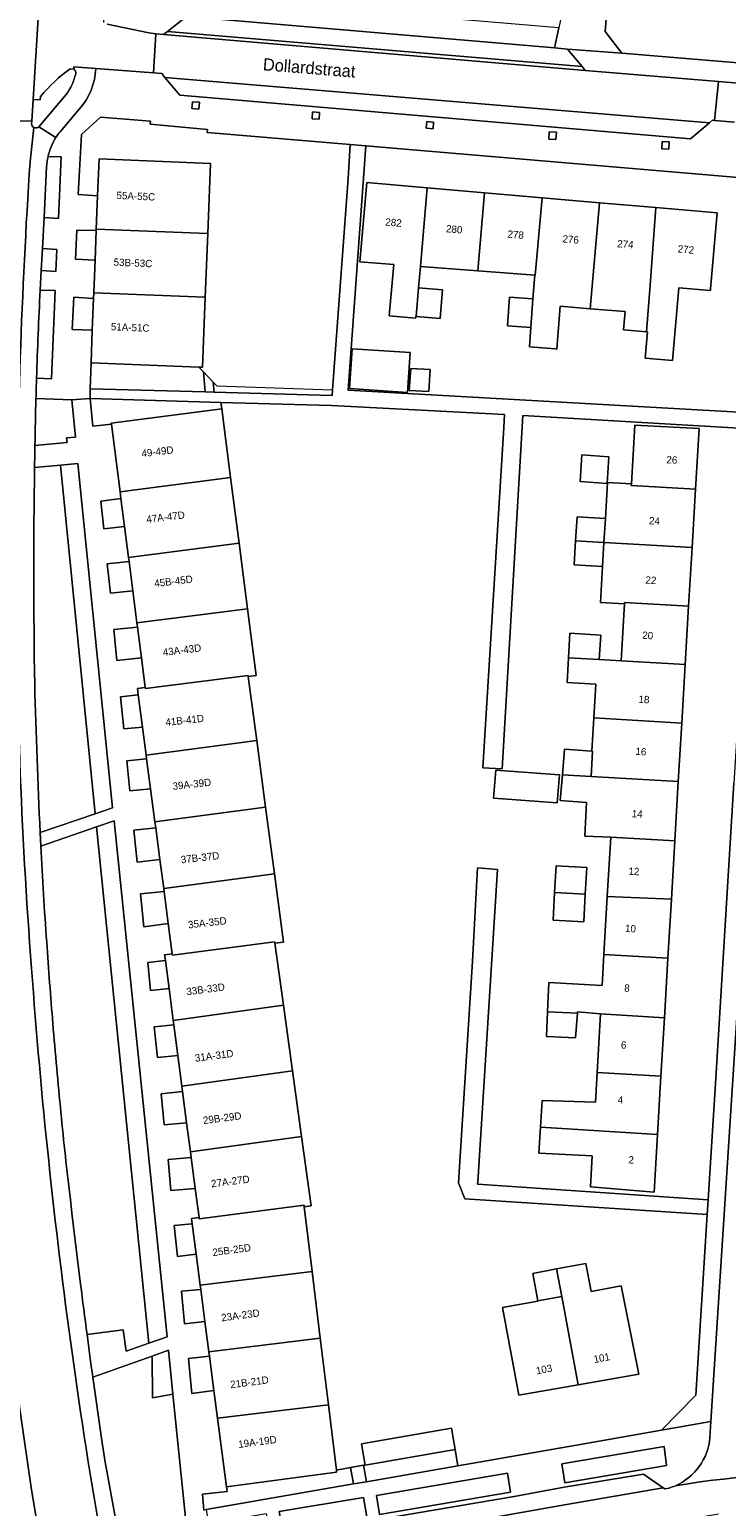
# Model space of a CAD drawing. Header units: metres. Extents: x 151448 to 154749, y 463108 to 465296.
# Tile 227 of 256: x 152975 to 153046, y 463759 to 463910. Entities that reach past the tile are written whole.
import ezdxf
from ezdxf.enums import TextEntityAlignment as Align

# ---------------------------------------------------------------- set-up
doc = ezdxf.new("R2010")
doc.units = ezdxf.units.M
for name, color, linetype, lineweight in [('B-PV-GR-BEPLANTING_CULTUUR_BODEMBEDEKKER-GV', 253, 'Continuous', 9), ('B-PV-GR-BEPLANTING_CULTUUR_HEESTERS-GV', 253, 'Continuous', 9), ('B-PV-GR-GROENVOORZIENING-GV', 253, 'Continuous', 9), ('B-PV-IE-TERREINAFSCHEIDING_KUNSTMATIG_HEKWERK-G', 253, 'Continuous', 9), ('B-PV-OG-BEBOUWING-GV', 1, 'Continuous', 9), ('B-PV-OG-BEBOUWING-T18', 2, 'Continuous', 9), ('B-PV-OG-TERREIN_BEGROEID-GV', 253, 'Continuous', 9), ('B-PV-OG-TERREIN_ERF-GV', 253, 'Continuous', 9), ('B-PV-OG-TOPOGRAFIE-T18', 2, 'Continuous', 9), ('B-PV-VH-GESLOTENVERHARDING_ASFALT-GV', 253, 'Continuous', 9), ('B-PV-VH-OPENVERHARDING_BETONSTRAATSTEEN-GV', 253, 'Continuous', 9), ('B-PV-VH-OPENVERHARDING_STRAATBAKSTEEN-GV', 253, 'Continuous', 9), ('B-PV-VH-OPENVERHARDING_TEGEL-GV', 253, 'Continuous', 9)]:
    doc.layers.add(name, color=color, linetype=linetype, lineweight=lineweight)
doc.styles.add('Drong', font='txt', dxfattribs={"height": 1.8})

msp = doc.modelspace()

# ---------------------------------------------------------------- linework, layer by layer
at = {"layer": 'B-PV-GR-BEPLANTING_CULTUUR_BODEMBEDEKKER-GV', "flags": 128}
for points in [[(152976.276, 463896.222), (152976.036, 463891.018), (152977.476, 463890.924), (152977.756, 463897.229), (152976.419, 463897.276)], [(152975.078, 463867.672), (152978.364, 463868.005), (152978.307, 463868.454), (152979.228, 463868.529), (152978.842, 463872.358), (152975.184, 463872.498)]]:
    msp.add_lwpolyline(points, dxfattribs=at)
at = {"layer": 'B-PV-GR-BEPLANTING_CULTUUR_BODEMBEDEKKER-GV'}
for points in [[(152976.419, 463897.276, 0.0429341), (152976.276, 463896.222)], [(152975.184, 463872.498, 0.0016569), (152975.078, 463867.672)]]:
    msp.add_lwpolyline(points, format="xyb", dxfattribs=at)
at = {"layer": 'B-PV-GR-BEPLANTING_CULTUUR_BODEMBEDEKKER-GV', "flags": 128}
for points in [[(152975.862, 463887.84), (152975.734, 463885.61), (152977.215, 463885.509), (152977.323, 463887.769)], [(152982.899, 463869.861), (152982.884, 463869.971), (152994.198, 463871.441), (152994.112, 463872.101), (152980.722, 463872.482), (152981.009, 463869.654)], [(153029.322, 463761.465), (153039.725, 463763.233), (153039.47, 463765.175), (153028.992, 463763.405)], [(153023.431, 463762.465), (153010.032, 463760.161), (153010.326, 463758.234), (153023.755, 463760.519)], [(153008.715, 463759.957), (153000.067, 463758.522), (153000.422, 463756.533), (153009.036, 463757.986)]]:
    msp.add_lwpolyline(points, close=True, dxfattribs=at)
at = {"layer": 'B-PV-GR-BEPLANTING_CULTUUR_HEESTERS-GV'}
msp.add_lwpolyline([(152975.621, 463883.604, 0.0052078), (152975.24, 463874.587)], format="xyb", dxfattribs=at)
at = {"layer": 'B-PV-GR-BEPLANTING_CULTUUR_HEESTERS-GV', "flags": 128}
msp.add_lwpolyline([(152975.24, 463874.587), (152976.782, 463874.499), (152977.138, 463883.553), (152975.621, 463883.604)], dxfattribs=at)
for points in [[(152981.234, 463829.972), (152983.033, 463830.583), (152979.485, 463865.845), (152977.692, 463865.68)], [(152981.386, 463828.627), (152986.753, 463775.769), (152988.6, 463776.42), (152983.183, 463829.245)], [(152987.073, 463774.448), (152987.118, 463770.168), (152989.207, 463770.533), (152988.748, 463775.042)]]:
    msp.add_lwpolyline(points, close=True, dxfattribs=at)
at = {"layer": 'B-PV-GR-GROENVOORZIENING-GV', "flags": 128}
for points in [[(152991.19, 463902.891), (152991.13, 463902.184), (152991.856, 463902.123), (152991.915, 463902.83)], [(153003.476, 463901.835), (153003.436, 463901.133), (153004.155, 463901.093), (153004.194, 463901.794)], [(153015.172, 463900.857), (153015.118, 463900.161), (153015.826, 463900.107), (153015.879, 463900.802)], [(153027.717, 463899.809), (153027.666, 463899.066), (153028.4, 463899.016), (153028.45, 463899.758)], [(153039.273, 463898.817), (153039.229, 463898.074), (153039.948, 463898.031), (153039.992, 463898.774)]]:
    msp.add_lwpolyline(points, close=True, dxfattribs=at)
at = {"layer": 'B-PV-IE-TERREINAFSCHEIDING_KUNSTMATIG_HEKWERK-G', "flags": 128}
for points in [[(152991.86, 463875.704), (152992.317, 463875.234)], [(152992.317, 463875.234), (152993.336, 463874.186)], [(152993.336, 463874.186), (152993.707, 463873.805), (153005.524, 463873.373)], [(153007.373, 463763.024), (153005.932, 463762.772)], [(153008.708, 463763.257), (153007.373, 463763.024)], [(153008.875, 463763.287), (153008.708, 463763.257)]]:
    msp.add_lwpolyline(points, dxfattribs=at)
at = {"layer": 'B-PV-OG-BEBOUWING-GV', "flags": 128}
for points in [[(152993.055, 463896.57), (152981.648, 463897.023), (152981.499, 463893.263), (152981.363, 463889.844), (152992.771, 463889.391)], [(153015.232, 463894.079), (153009.049, 463894.617), (153008.374, 463886.851), (153008.343, 463886.498), (153011.796, 463886.232), (153011.337, 463880.956), (153014.038, 463880.722), (153014.055, 463880.911), (153014.087, 463880.908), (153014.34, 463883.823), (153014.531, 463886.022)], [(153021.103, 463893.569), (153015.232, 463894.079), (153014.531, 463886.022), (153020.408, 463885.569)], [(153026.974, 463893.059), (153021.103, 463893.569), (153020.408, 463885.569), (153026.226, 463885.121), (153026.284, 463885.117)], [(153032.845, 463892.548), (153026.974, 463893.059), (153026.284, 463885.117), (153026.226, 463885.121), (153026.049, 463882.694), (153025.834, 463879.754), (153025.689, 463877.774), (153028.352, 463877.569), (153028.498, 463877.558), (153028.835, 463881.941), (153031.902, 463881.686)], [(153038.628, 463892.045), (153032.845, 463892.548), (153031.902, 463881.686), (153035.482, 463881.39), (153035.327, 463879.516), (153037.666, 463879.322), (153038.028, 463884.106)], [(153044.899, 463891.5), (153038.628, 463892.045), (153038.028, 463884.106), (153037.666, 463879.322), (153037.759, 463879.314), (153037.522, 463876.638), (153040.326, 463876.394), (153040.974, 463883.845), (153044.209, 463883.559), (153044.224, 463883.734)], [(152981.363, 463889.844), (152981.357, 463889.695), (152981.237, 463886.675), (152981.104, 463883.321), (152992.512, 463882.868), (152992.771, 463889.391)], [(152980.951, 463879.48), (152980.819, 463876.142), (152991.86, 463875.704), (152992.227, 463875.69), (152992.512, 463882.868), (152981.104, 463883.321), (152981.081, 463882.741)], [(153014.087, 463880.908), (153016.534, 463880.702), (153016.779, 463883.618), (153014.34, 463883.823)], [(153026.049, 463882.694), (153023.655, 463882.869), (153023.431, 463879.929), (153025.834, 463879.754)], [(153007.256, 463873.513), (153013.208, 463873.117), (153013.465, 463877.198), (153007.543, 463877.572)], [(153013.532, 463875.575), (153013.393, 463873.32), (153015.381, 463873.197), (153015.521, 463875.452)], [(152983.788, 463862.944), (152995.104, 463864.399), (152994.198, 463871.441), (152982.884, 463869.971), (152982.899, 463869.861)], [(153043.041, 463869.432), (153036.464, 463869.777), (153036.114, 463863.756), (153036.105, 463863.6), (153042.677, 463863.213)], [(153033.632, 463863.798), (153033.827, 463866.525), (153031.059, 463866.723), (153030.864, 463863.995)], [(152983.788, 463862.944), (152983.876, 463862.263), (152984.247, 463859.375), (152984.652, 463856.227), (152995.967, 463857.682), (152995.104, 463864.399)], [(153042.325, 463857.224), (153042.677, 463863.213), (153036.105, 463863.6), (153036.114, 463863.756), (153033.671, 463863.899), (153033.456, 463860.199), (153033.313, 463857.753)], [(153030.413, 463857.924), (153033.313, 463857.753), (153033.456, 463860.199), (153030.557, 463860.37)], [(152985.092, 463852.808), (152985.516, 463849.51), (152996.831, 463850.965), (152995.967, 463857.682), (152984.652, 463856.227), (152984.708, 463855.794)], [(153033.313, 463857.753), (153030.413, 463857.924), (153030.269, 463855.478), (153033.171, 463855.308)], [(153033.313, 463857.753), (153033.171, 463855.308), (153032.956, 463851.608), (153035.399, 463851.466), (153035.408, 463851.62), (153041.972, 463851.234), (153042.325, 463857.224)], [(153035.059, 463845.629), (153041.621, 463845.244), (153041.972, 463851.234), (153035.408, 463851.62), (153035.399, 463851.466)], [(152985.516, 463849.51), (152985.569, 463849.096), (152985.973, 463845.955), (152986.365, 463842.907), (152986.38, 463842.793), (152996.893, 463844.145), (152996.908, 463844.031), (152997.71, 463844.134), (152996.831, 463850.965)], [(153032.834, 463845.76), (153032.981, 463848.272), (153029.834, 463848.457), (153029.686, 463845.944)], [(153029.686, 463845.944), (153029.539, 463843.432), (153032.475, 463843.26), (153032.265, 463839.784), (153041.27, 463839.255), (153041.621, 463845.244), (153035.059, 463845.629), (153032.834, 463845.76)], [(152985.653, 463842.149), (152986.085, 463838.858), (152986.463, 463835.977), (152997.775, 463837.474), (152996.908, 463844.031), (152996.893, 463844.145), (152986.38, 463842.793), (152986.365, 463842.907), (152985.567, 463842.805)], [(153034.363, 463833.653), (153040.918, 463833.269), (153041.27, 463839.255), (153032.265, 463839.784), (153032.061, 463836.401), (153032.132, 463836.396), (153032.008, 463833.791)], [(152986.512, 463835.607), (152986.915, 463832.536), (152987.359, 463829.15), (152998.679, 463830.648), (152997.775, 463837.474), (152986.463, 463835.977)], [(153029.053, 463833.964), (153032.008, 463833.791), (153032.132, 463836.396), (153032.061, 463836.401), (153029.265, 463836.587)], [(153022.232, 463834.442), (153022.021, 463831.582), (153028.537, 463831.1), (153028.749, 463833.96)], [(153040.918, 463833.269), (153034.363, 463833.653), (153032.008, 463833.791), (153029.053, 463833.964), (153028.846, 463831.319), (153031.531, 463831.141), (153031.355, 463827.666), (153034.01, 463827.59), (153040.562, 463827.203)], [(152987.359, 463829.15), (152987.442, 463828.519), (152987.866, 463825.289), (152988.255, 463822.323), (152999.582, 463823.822), (152998.679, 463830.648)], [(153033.656, 463821.498), (153040.212, 463821.232), (153040.562, 463827.203), (153034.01, 463827.59)], [(153031.391, 463821.733), (153031.543, 463824.481), (153028.411, 463824.655), (153028.259, 463821.918)], [(152988.725, 463818.742), (152989.132, 463815.64), (152989.151, 463815.496), (152999.613, 463816.869), (152999.631, 463816.725), (153000.506, 463816.841), (152999.582, 463823.822), (152988.255, 463822.323), (152988.296, 463822.014)], [(153031.391, 463821.733), (153028.259, 463821.918), (153028.103, 463819.096), (153031.236, 463818.923)], [(153040.212, 463821.232), (153033.656, 463821.498), (153033.312, 463815.575), (153039.856, 463815.173)], [(152988.802, 463812.091), (152989.233, 463808.809), (153000.508, 463810.363), (152999.631, 463816.725), (152999.613, 463816.869), (152989.151, 463815.496), (152989.132, 463815.64), (152988.35, 463815.537), (152988.426, 463814.963)], [(153030.599, 463809.562), (153030.611, 463809.702), (153032.957, 463809.475), (153039.498, 463809.079), (153039.856, 463815.173), (153033.312, 463815.575), (153033.127, 463812.399), (153027.654, 463812.692), (153027.531, 463809.687)], [(152990.115, 463802.081), (153001.434, 463803.641), (153000.508, 463810.363), (152989.233, 463808.809), (152989.289, 463808.379), (152989.701, 463805.236)], [(153030.599, 463809.562), (153027.531, 463809.687), (153027.429, 463807.173), (153030.389, 463807.022)], [(153032.609, 463803.492), (153039.147, 463803.098), (153039.498, 463809.079), (153032.957, 463809.475)], [(152990.187, 463801.536), (152990.607, 463798.334), (152990.998, 463795.353), (153002.361, 463796.919), (153001.434, 463803.641), (152990.115, 463802.081)], [(153026.815, 463797.889), (153038.797, 463797.136), (153039.147, 463803.098), (153032.609, 463803.492), (153032.431, 463800.431), (153026.982, 463800.598)], [(153002.644, 463789.738), (153003.339, 463789.823), (153002.361, 463796.919), (152990.998, 463795.353), (152991.072, 463794.788), (152991.488, 463791.615), (152991.88, 463788.625), (152991.899, 463788.481), (153002.625, 463789.882)], [(153038.797, 463797.136), (153026.815, 463797.889), (153026.65, 463795.205), (153032.112, 463794.944), (153031.928, 463791.788), (153038.45, 463791.223)], [(152991.168, 463787.995), (152991.576, 463784.869), (152991.989, 463781.706), (153003.453, 463783.104), (153002.644, 463789.738), (153002.625, 463789.882), (152991.899, 463788.481), (152991.88, 463788.625), (152991.099, 463788.523)], [(152991.989, 463781.706), (152992.046, 463781.269), (152992.476, 463777.975), (152992.879, 463774.889), (153004.285, 463776.28), (153003.453, 463783.104)], [(153028.466, 463783.361), (153026.019, 463782.907), (153026.535, 463780.105), (153028.99, 463780.558)], [(153028.99, 463780.558), (153030.683, 463771.516), (153036.871, 463772.596), (153035.064, 463781.64), (153032, 463781.067), (153031.472, 463783.918), (153028.466, 463783.361)], [(153030.683, 463771.516), (153028.99, 463780.558), (153026.535, 463780.105), (153026.539, 463780.083), (153022.917, 463779.416), (153024.599, 463770.432)], [(152993.769, 463768.072), (153005.117, 463769.455), (153004.285, 463776.28), (152992.879, 463774.889), (152992.94, 463774.421), (152993.399, 463770.904)], [(153005.117, 463769.455), (152993.769, 463768.072), (152994.685, 463761.056), (153005.958, 463762.556), (153005.932, 463762.772)], [(153018.071, 463764.893), (153017.694, 463767.05), (153008.498, 463765.444), (153008.875, 463763.287)]]:
    msp.add_lwpolyline(points, close=True, dxfattribs=at)
at = {"layer": 'B-PV-OG-TERREIN_BEGROEID-GV', "flags": 128}
for points in [[(153171.369, 463961.205), (153148.981, 463964.607), (153147.113, 463977.047), (153146.137, 463964.955), (153145.907, 463963.372), (153146.23, 463959.838), (153145.607, 463952.444), (153145.251, 463948.22), (153144.946, 463945.739), (153081.715, 463953.514), (153083.069, 463955.866), (153077.465, 463956.555), (153073.3, 463949.058), (153036.905, 463952.288), (153036.134, 463944.247), (153033.434, 463910.081), (153035.125, 463907.851), (153073.66, 463904.647), (153118.446, 463900.972)], [(152975.611, 463828.063), (152981.234, 463829.972), (152977.692, 463865.68), (152975.04, 463865.436)], [(152980.41, 463776.651), (152984.106, 463777.144), (152984.415, 463774.955), (152986.753, 463775.769), (152981.386, 463828.627), (152975.682, 463826.667)], [(152978.716, 463790.472), (152978.856, 463789.078), (152979.753, 463781.814)], [(152983.786, 463755.383), (152984.374, 463755.487), (152988.121, 463754.951), (152990.818, 463754.566), (152989.207, 463770.533), (152987.118, 463770.168), (152987.073, 463774.448), (152981.003, 463772.296), (152981.924, 463765.791), (152982.269, 463763.594)], [(152975.164, 463758.127), (152974.743, 463760.732), (152973.571, 463768.766), (152973.118, 463768.734)]]:
    msp.add_lwpolyline(points, dxfattribs=at)
at = {"layer": 'B-PV-OG-TERREIN_BEGROEID-GV'}
for points in [[(152975.04, 463865.436, 0.0080129), (152975.058, 463843.223)], [(152975.058, 463843.223, 0.004682), (152975.611, 463828.063)], [(152975.682, 463826.667, 0.0046263), (152976.284, 463816.828)], [(152976.284, 463816.828, 0.0035939), (152976.914, 463808.486)], [(152976.914, 463808.486, 0.0038466), (152977.737, 463799.391)], [(152977.737, 463799.391, 0.0077293), (152978.716, 463790.472)], [(152979.753, 463781.814, 0.0026221), (152980.41, 463776.651)], [(152982.269, 463763.594, 0.0038209), (152983.354, 463757.629)]]:
    msp.add_lwpolyline(points, format="xyb", dxfattribs=at)
at = {"layer": 'B-PV-OG-TERREIN_BEGROEID-GV', "flags": 128}
for points in [[(153018.363, 463763.219), (153018.071, 463764.893), (153008.875, 463763.287), (153008.708, 463763.257), (153009, 463761.581)], [(153007.666, 463761.348), (153007.373, 463763.024), (153005.932, 463762.772), (153005.958, 463762.556), (152994.685, 463761.056), (152994.749, 463760.566), (152992.216, 463760.298), (152992.369, 463758.677), (152992.612, 463758.719)]]:
    msp.add_lwpolyline(points, close=True, dxfattribs=at)
at = {"layer": 'B-PV-OG-TERREIN_ERF-GV', "flags": 128}
for points in [[(152981.499, 463893.263), (152981.648, 463897.023), (152993.055, 463896.57), (152992.771, 463889.391), (152992.512, 463882.868), (152992.227, 463875.69), (152991.86, 463875.704), (152992.317, 463875.234), (152993.336, 463874.186), (152993.417, 463873.144), (153005.483, 463872.818), (153005.524, 463873.373), (153007.13, 463895.026), (153007.339, 463898.515), (152992.7, 463899.751), (152992.727, 463900.05), (152986.871, 463900.583), (152986.896, 463900.882), (152981.796, 463901.307), (152979.85, 463899.518), (152979.516, 463893.376)], [(153008.939, 463898.368), (153007.339, 463898.515), (153007.13, 463895.026), (153005.524, 463873.373), (153005.483, 463872.818), (152993.417, 463873.144), (152992.506, 463873.169), (152980.733, 463873.487), (152980.722, 463872.482), (152994.112, 463872.101), (153005.444, 463871.779), (153023.148, 463870.851), (153023.066, 463869.524), (153020.902, 463834.664), (153022.89, 463834.583), (153025.012, 463870.747), (153048.852, 463869.364), (153048.928, 463870.991), (153030.785, 463872.025), (153007.132, 463873.365)], [(153048.928, 463870.991), (153050.066, 463890.985), (153047.055, 463895.127), (153008.939, 463898.368), (153007.132, 463873.365), (153030.785, 463872.025)], [(153026.974, 463893.059), (153032.845, 463892.548), (153038.628, 463892.045), (153044.899, 463891.5), (153044.224, 463883.734), (153044.209, 463883.559), (153040.974, 463883.845), (153040.326, 463876.394), (153037.522, 463876.638), (153037.759, 463879.314), (153037.666, 463879.322), (153035.327, 463879.516), (153035.482, 463881.39), (153031.902, 463881.686), (153028.835, 463881.941), (153028.498, 463877.558), (153028.352, 463877.569), (153025.689, 463877.774), (153025.834, 463879.754), (153023.431, 463879.929), (153023.655, 463882.869), (153026.049, 463882.694), (153026.226, 463885.121), (153020.408, 463885.569), (153014.531, 463886.022), (153014.34, 463883.823), (153016.779, 463883.618), (153016.534, 463880.702), (153014.087, 463880.908), (153014.055, 463880.911), (153014.038, 463880.722), (153011.337, 463880.956), (153011.796, 463886.232), (153008.343, 463886.498), (153008.374, 463886.851), (153009.049, 463894.617), (153015.232, 463894.079), (153021.103, 463893.569)], [(152981.357, 463889.695), (152979.368, 463889.749), (152979.242, 463886.764), (152981.237, 463886.675)], [(152980.951, 463879.48), (152981.081, 463882.741), (152979.067, 463882.874), (152978.895, 463879.559)], [(153007.256, 463873.513), (153007.543, 463877.572), (153013.465, 463877.198), (153013.208, 463873.117)], [(152980.819, 463876.142), (152980.733, 463873.487), (152992.506, 463873.169), (152992.317, 463875.234), (152991.86, 463875.704)], [(153013.532, 463875.575), (153015.521, 463875.452), (153015.381, 463873.197), (153013.393, 463873.32)], [(152993.336, 463874.186), (152992.317, 463875.234), (152992.506, 463873.169), (152993.417, 463873.144)], [(153032.957, 463809.475), (153030.611, 463809.702), (153030.599, 463809.562), (153030.389, 463807.022), (153027.429, 463807.173), (153027.531, 463809.687), (153027.654, 463812.692), (153033.127, 463812.399), (153033.312, 463815.575), (153033.656, 463821.498), (153034.01, 463827.59), (153031.355, 463827.666), (153031.531, 463831.141), (153028.846, 463831.319), (153029.053, 463833.964), (153029.265, 463836.587), (153032.061, 463836.401), (153032.265, 463839.784), (153032.475, 463843.26), (153029.539, 463843.432), (153029.686, 463845.944), (153029.834, 463848.457), (153032.981, 463848.272), (153032.834, 463845.76), (153035.059, 463845.629), (153035.399, 463851.466), (153032.956, 463851.608), (153033.171, 463855.308), (153030.269, 463855.478), (153030.413, 463857.924), (153030.557, 463860.37), (153033.456, 463860.199), (153033.671, 463863.899), (153036.114, 463863.756), (153036.464, 463869.777), (153043.041, 463869.432), (153042.677, 463863.213), (153042.325, 463857.224), (153041.972, 463851.234), (153041.621, 463845.244), (153041.27, 463839.255), (153040.918, 463833.269), (153040.562, 463827.203), (153040.212, 463821.232), (153039.856, 463815.173), (153039.498, 463809.079), (153039.147, 463803.098), (153038.797, 463797.136), (153038.45, 463791.223), (153031.928, 463791.788), (153032.112, 463794.944), (153026.65, 463795.205), (153026.815, 463797.889), (153026.982, 463800.598), (153032.431, 463800.431), (153032.609, 463803.492)], [(153030.864, 463863.995), (153031.059, 463866.723), (153033.827, 463866.525), (153033.632, 463863.798)], [(152984.247, 463859.375), (152983.876, 463862.263), (152981.815, 463861.996), (152982.115, 463859.142)], [(152984.708, 463855.794), (152982.466, 463855.567), (152982.799, 463852.579), (152985.092, 463852.808)], [(152985.569, 463849.096), (152983.144, 463848.857), (152983.462, 463845.678), (152985.973, 463845.955)], [(152986.085, 463838.858), (152985.653, 463842.149), (152983.82, 463841.961), (152984.178, 463838.68)], [(152986.915, 463832.536), (152986.512, 463835.607), (152984.488, 463835.398), (152984.802, 463832.336)], [(153022.232, 463834.442), (153028.749, 463833.96), (153028.537, 463831.1), (153022.021, 463831.582)], [(152987.866, 463825.289), (152987.442, 463828.519), (152985.214, 463828.307), (152985.535, 463825.028)], [(153020.401, 463792.299), (153022.416, 463824.251), (153020.378, 463824.431), (153019.855, 463814.878), (153018.421, 463792.186), (153019.08, 463790.53), (153043.886, 463788.949), (153043.985, 463790.46), (153020.386, 463792.06)], [(153028.259, 463821.918), (153028.411, 463824.655), (153031.543, 463824.481), (153031.391, 463821.733), (153031.236, 463818.923), (153028.103, 463819.096)], [(152988.725, 463818.742), (152988.296, 463822.014), (152985.869, 463821.789), (152986.229, 463818.405)], [(152988.802, 463812.091), (152988.426, 463814.963), (152986.627, 463814.743), (152986.906, 463811.872)], [(152989.289, 463808.379), (152987.272, 463808.171), (152987.614, 463805.003), (152989.701, 463805.236)], [(152990.607, 463798.334), (152990.187, 463801.536), (152987.99, 463801.289), (152988.305, 463798.129)], [(152991.488, 463791.615), (152991.072, 463794.788), (152988.699, 463794.564), (152988.99, 463791.386)], [(152991.576, 463784.869), (152991.168, 463787.995), (152989.337, 463787.831), (152989.676, 463784.656)], [(153028.466, 463783.361), (153031.472, 463783.918), (153032, 463781.067), (153035.064, 463781.64), (153036.871, 463772.596), (153030.683, 463771.516), (153024.599, 463770.432), (153022.917, 463779.416), (153026.539, 463780.083), (153026.535, 463780.105), (153026.019, 463782.907)], [(152992.046, 463781.269), (152990.063, 463781.095), (152990.397, 463777.75), (152992.476, 463777.975)], [(152993.399, 463770.904), (152992.94, 463774.421), (152990.784, 463774.187), (152991.148, 463770.61)]]:
    msp.add_lwpolyline(points, close=True, dxfattribs=at)
msp.add_lwpolyline([(153048.852, 463869.364), (153025.012, 463870.747), (153022.89, 463834.583), (153020.902, 463834.664), (153023.066, 463869.524), (153023.148, 463870.851), (153005.444, 463871.779), (152994.112, 463872.101), (152994.198, 463871.441), (152995.104, 463864.399), (152995.967, 463857.682), (152996.831, 463850.965), (152997.71, 463844.134), (152996.908, 463844.031), (152997.775, 463837.474), (152998.679, 463830.648), (152999.582, 463823.822), (153000.506, 463816.841), (152999.631, 463816.725), (153000.508, 463810.363), (153001.434, 463803.641), (153002.361, 463796.919), (153003.339, 463789.823), (153002.644, 463789.738), (153003.453, 463783.104), (153004.285, 463776.28), (153005.117, 463769.455), (153005.932, 463762.772), (153007.373, 463763.024), (153008.708, 463763.257), (153008.875, 463763.287), (153008.498, 463765.444), (153017.694, 463767.05), (153018.071, 463764.893), (153018.363, 463763.219), (153031.075, 463765.432), (153039.192, 463766.859), (153042.728, 463770.442), (153043.886, 463788.949), (153019.08, 463790.53), (153018.421, 463792.186), (153019.855, 463814.878), (153020.378, 463824.431), (153022.416, 463824.251), (153020.401, 463792.299), (153020.386, 463792.06), (153043.985, 463790.46), (153044.788, 463803.439), (153046.617, 463833.108)], dxfattribs=at)
at = {"layer": 'B-PV-VH-GESLOTENVERHARDING_ASFALT-GV', "flags": 128}
for points in [[(152970.075, 463924.231), (152970.044, 463922.705), (152969.594, 463916.762), (152969.192, 463910.477), (152968.586, 463900.999), (152974.755, 463900.899), (152974.888, 463903.112), (152975.793, 463917.576), (152976.051, 463922.04), (152976.276, 463925.032)], [(152981.304, 463906.298), (152979.075, 463906.463), (152979.053, 463906.215)], [(153062.897, 463899.458), (153066.059, 463899.222), (153066.482, 463903.189), (153045.036, 463904.964), (153044.635, 463900.966), (153046.656, 463900.777)], [(152978.266, 463903.628), (152975.479, 463900.314), (152977.22, 463899.217)], [(152974.739, 463900.637), (152974.755, 463900.899), (152968.586, 463900.999), (152968.015, 463891.496), (152967.903, 463888.477), (152967.492, 463877.24), (152967.292, 463871.183), (152967.208, 463866.986), (152967.336, 463856.279), (152967.335, 463846.545), (152967.555, 463834.278), (152968.396, 463816.65), (152969.369, 463805.778), (152971.195, 463788.381), (152972.502, 463777.209), (152972.783, 463774.742)], [(152977.648, 463899.816), (152979.611, 463902.127)], [(152974.576, 463896.725), (152974.962, 463900.247)], [(152974.962, 463900.247), (152974.576, 463896.725)], [(152977.22, 463899.217), (152975.479, 463900.314)], [(152975.621, 463883.604), (152975.734, 463885.61), (152975.862, 463887.84), (152976.036, 463891.018), (152976.276, 463896.222)], [(152975.682, 463826.667), (152975.611, 463828.063)], [(152979.753, 463781.814), (152978.856, 463789.078), (152978.716, 463790.472)], [(152972.783, 463774.742), (152972.832, 463774.182), (152973.571, 463768.766), (152974.743, 463760.732), (152975.164, 463758.127), (152978.169, 463743.252), (152978.398, 463742.127)], [(152982.269, 463763.594), (152981.924, 463765.791), (152981.003, 463772.296)]]:
    msp.add_lwpolyline(points, dxfattribs=at)
msp.add_lwpolyline([(153044.102, 463900.715), (153044.429, 463900.985), (153044.635, 463900.966), (153045.036, 463904.964), (153031.399, 463906.085), (152988.24, 463909.753), (152987.462, 463909.828), (152987.202, 463905.859), (152988.052, 463905.771), (152988.389, 463905.372)], close=True, dxfattribs=at)
at = {"layer": 'B-PV-VH-GESLOTENVERHARDING_ASFALT-GV'}
for points in [[(152979.253, 463905.75, -0.1078244), (152978.266, 463903.628)], [(152979.053, 463906.215, -0.3105094), (152979.253, 463905.75)], [(152979.611, 463902.127, 0.1772628), (152981.304, 463906.298)], [(152974.962, 463900.247, -0.2752634), (152974.739, 463900.637)], [(152975.479, 463900.314, -0.3304697), (152974.962, 463900.247)], [(152977.22, 463899.217, -0.0301595), (152977.648, 463899.816)], [(152976.419, 463897.276, -0.0860533), (152977.22, 463899.217)], [(152973.193, 463856.637, -0.015091), (152974.576, 463896.725)], [(152974.576, 463896.725, 0.015091), (152973.193, 463856.637)], [(152976.276, 463896.222, -0.0429341), (152976.419, 463897.276)], [(152975.24, 463874.587, -0.0052078), (152975.621, 463883.604)], [(152975.184, 463872.498, -0.0009695), (152975.24, 463874.587)], [(152975.078, 463867.672, -0.0016569), (152975.184, 463872.498)], [(152975.04, 463865.436, -0.0008942), (152975.078, 463867.672)], [(152975.058, 463843.223, -0.0080129), (152975.04, 463865.436)], [(152974.735, 463814.133, -0.020375), (152973.193, 463856.637)], [(152973.193, 463856.637, 0.020375), (152974.735, 463814.133)], [(152975.611, 463828.063, -0.004682), (152975.058, 463843.223)], [(152976.284, 463816.828, -0.0046263), (152975.682, 463826.667)], [(152976.914, 463808.486, -0.0035939), (152976.284, 463816.828)], [(152978.885, 463774.796, -0.0163689), (152974.735, 463814.133)], [(152974.735, 463814.133, 0.0163689), (152978.885, 463774.796)], [(152977.737, 463799.391, -0.0038466), (152976.914, 463808.486)], [(152978.716, 463790.472, -0.0077293), (152977.737, 463799.391)], [(152980.41, 463776.651, -0.0026221), (152979.753, 463781.814)], [(152981.003, 463772.296, -0.0020597), (152980.41, 463776.651)], [(152985.86, 463735.943, -0.0215959), (152978.885, 463774.796)], [(152978.885, 463774.796, 0.0215959), (152985.86, 463735.943)], [(152983.354, 463757.629, -0.0038209), (152982.269, 463763.594)]]:
    msp.add_lwpolyline(points, format="xyb", dxfattribs=at)
at = {"layer": 'B-PV-VH-OPENVERHARDING_BETONSTRAATSTEEN-GV', "flags": 128}
for points in [[(152977.7, 463915.207), (152976.504, 463917.23), (152976.525, 463917.52), (152975.793, 463917.576), (152974.888, 463903.112), (152975.629, 463903.062), (152975.663, 463903.427)], [(152978.686, 463906.264), (152979.053, 463906.215), (152979.075, 463906.463), (152981.304, 463906.298), (152987.202, 463905.859), (152987.462, 463909.828), (152986.727, 463909.932), (152982.471, 463910.831)], [(152979.053, 463906.215), (152978.686, 463906.264)], [(152975.663, 463903.427), (152975.629, 463903.062), (152974.888, 463903.112), (152974.755, 463900.899), (152974.739, 463900.637)], [(152975.479, 463900.314), (152978.266, 463903.628)]]:
    msp.add_lwpolyline(points, dxfattribs=at)
for points in [[(153029.567, 463908.283), (153028.236, 463908.397), (152990.577, 463911.614), (152988.663, 463910.09), (153031.072, 463906.477)], [(152988.24, 463909.753), (153031.399, 463906.085), (153031.072, 463906.477), (152988.663, 463910.09)], [(152988.389, 463905.372), (152989.917, 463903.559), (153042.157, 463899.101), (153044.102, 463900.715)], [(153024.476, 463758.36), (153029.495, 463759.258), (153039.366, 463760.961), (153037.345, 463762.349), (153029.229, 463761.011), (153024.127, 463760.079), (152994.131, 463754.994), (152992.731, 463752.786), (152993.045, 463752.833), (153008.248, 463755.446)]]:
    msp.add_lwpolyline(points, close=True, dxfattribs=at)
at = {"layer": 'B-PV-VH-OPENVERHARDING_BETONSTRAATSTEEN-GV'}
for points in [[(152978.686, 463906.264, 0.0614257), (152975.663, 463903.427)], [(152975.663, 463903.427, -0.0614257), (152978.686, 463906.264)], [(152978.266, 463903.628, 0.1078244), (152979.253, 463905.75)], [(152979.253, 463905.75, 0.3105094), (152979.053, 463906.215)], [(152974.739, 463900.637, 0.2752634), (152974.962, 463900.247)], [(152974.962, 463900.247, 0.3304697), (152975.479, 463900.314)]]:
    msp.add_lwpolyline(points, format="xyb", dxfattribs=at)
at = {"layer": 'B-PV-VH-OPENVERHARDING_STRAATBAKSTEEN-GV', "flags": 128}
for points in [[(153048.823, 463768.347), (153049.807, 463786.282), (153051.581, 463815.646), (153054.113, 463856.498), (153056.193, 463890.366), (153051.84, 463890.67), (153049.909, 463857.751), (153047.213, 463813.899), (153044.26, 463767.75), (153044.155, 463766.105)], [(153053.396, 463762.269), (153053.056, 463762.265), (153051.77, 463762.249), (153050.485, 463762.211), (153049.201, 463762.15), (153047.918, 463762.067), (153046.636, 463761.962), (153045.551, 463761.855), (153044.467, 463761.732), (153043.385, 463761.593), (153042.306, 463761.438), (153040.616, 463761.169)], [(153040.616, 463761.169), (153042.306, 463761.438), (153043.385, 463761.593), (153044.467, 463761.732), (153045.551, 463761.855), (153046.636, 463761.962), (153047.918, 463762.067), (153049.201, 463762.15), (153050.485, 463762.211), (153051.77, 463762.249), (153053.056, 463762.265), (153053.396, 463762.269)], [(153039.974, 463760.932), (153039.535, 463760.845), (153039.366, 463760.961), (153029.495, 463759.258), (153024.476, 463758.36), (153008.248, 463755.446), (152993.045, 463752.833), (152993.673, 463749.399), (152994.751, 463749.586), (153008.618, 463751.985), (153045.033, 463758.289)]]:
    msp.add_lwpolyline(points, dxfattribs=at)
at = {"layer": 'B-PV-VH-OPENVERHARDING_STRAATBAKSTEEN-GV'}
for points in [[(153044.155, 463766.105, -0.2752884), (153040.616, 463761.169)], [(153040.616, 463761.169, -0.030094), (153039.974, 463760.932)]]:
    msp.add_lwpolyline(points, format="xyb", dxfattribs=at)
at = {"layer": 'B-PV-VH-OPENVERHARDING_TEGEL-GV', "flags": 128}
for points in [[(153032.536, 463928.432), (153030.408, 463918.518), (153028.679, 463910.464), (153028.236, 463908.397), (153029.567, 463908.283), (153035.125, 463907.851), (153033.434, 463910.081), (153036.134, 463944.247), (153036.905, 463952.288), (153037.051, 463953.812), (153037.101, 463954.333), (153035.065, 463954.473), (153034.928, 463952.463), (153031.89, 463952.733), (153031.914, 463951.983), (153030.756, 463953.218), (153030.837, 463954.763), (153028.934, 463954.894), (153028.785, 463952.308), (153032.007, 463949.06), (153032.325, 463939.063), (153032.483, 463932.082), (153032.524, 463929.24)], [(152991.19, 463902.891), (152991.915, 463902.83), (152991.856, 463902.123), (152991.13, 463902.184)], [(153003.476, 463901.835), (153004.194, 463901.794), (153004.155, 463901.093), (153003.436, 463901.133)], [(153015.172, 463900.857), (153015.879, 463900.802), (153015.826, 463900.107), (153015.118, 463900.161)], [(153027.717, 463899.809), (153028.45, 463899.758), (153028.4, 463899.016), (153027.666, 463899.066)], [(153039.273, 463898.817), (153039.992, 463898.774), (153039.948, 463898.031), (153039.229, 463898.074)], [(153047.055, 463895.127), (153050.066, 463890.985), (153048.928, 463870.991), (153048.852, 463869.364), (153048.84, 463869.128), (153046.617, 463833.108), (153044.788, 463803.439), (153043.985, 463790.46), (153043.886, 463788.949), (153042.728, 463770.442), (153039.192, 463766.859), (153044.26, 463767.75), (153047.213, 463813.899), (153049.909, 463857.751), (153051.84, 463890.67), (153052.052, 463894.571)], [(153029.322, 463761.465), (153028.992, 463763.405), (153039.47, 463765.175), (153039.725, 463763.233)], [(153007.666, 463761.348), (153009, 463761.581), (153008.708, 463763.257), (153007.373, 463763.024)], [(153023.431, 463762.465), (153023.755, 463760.519), (153010.326, 463758.234), (153010.032, 463760.161)], [(153008.715, 463759.957), (153009.036, 463757.986), (153000.422, 463756.533), (153000.067, 463758.522)]]:
    msp.add_lwpolyline(points, close=True, dxfattribs=at)
for points in [[(152982.471, 463910.831), (152986.727, 463909.932), (152987.462, 463909.828), (152988.24, 463909.753), (152988.663, 463910.09), (152990.577, 463911.614), (153028.236, 463908.397), (153028.679, 463910.464), (152983.999, 463914.243), (152984.492, 463921.545), (152985.348, 463934.205), (152983.567, 463932.826), (152982.089, 463910.986)], [(153118.446, 463900.972), (153073.66, 463904.647), (153035.125, 463907.851), (153029.567, 463908.283), (153031.072, 463906.477), (153031.399, 463906.085), (153045.036, 463904.964), (153066.482, 463903.189), (153116.757, 463899.057), (153117.633, 463898.971)], [(153046.656, 463900.777), (153044.635, 463900.966), (153044.429, 463900.985), (153044.102, 463900.715), (153042.157, 463899.101), (152989.917, 463903.559), (152988.389, 463905.372), (152988.052, 463905.771), (152987.202, 463905.859), (152981.304, 463906.298)], [(152975.184, 463872.498), (152978.842, 463872.358), (152980.722, 463872.482), (152980.733, 463873.487), (152980.819, 463876.142), (152980.951, 463879.48), (152978.895, 463879.559), (152979.067, 463882.874), (152981.081, 463882.741), (152981.104, 463883.321), (152981.237, 463886.675), (152979.242, 463886.764), (152979.368, 463889.749), (152981.357, 463889.695), (152981.363, 463889.844), (152981.499, 463893.263), (152979.516, 463893.376), (152979.85, 463899.518), (152981.796, 463901.307), (152986.896, 463900.882), (152986.871, 463900.583), (152992.727, 463900.05), (152992.7, 463899.751), (153007.339, 463898.515), (153008.939, 463898.368), (153047.055, 463895.127)], [(152979.611, 463902.127), (152977.648, 463899.816)], [(152976.419, 463897.276), (152977.756, 463897.229), (152977.476, 463890.924), (152976.036, 463891.018), (152975.862, 463887.84), (152977.323, 463887.769), (152977.215, 463885.509), (152975.734, 463885.61), (152975.621, 463883.604), (152977.138, 463883.553), (152976.782, 463874.499), (152975.24, 463874.587)], [(152992.369, 463758.677), (152992.216, 463760.298), (152994.749, 463760.566), (152994.685, 463761.056), (152993.769, 463768.072), (152993.399, 463770.904), (152991.148, 463770.61), (152990.784, 463774.187), (152992.94, 463774.421), (152992.879, 463774.889), (152992.476, 463777.975), (152990.397, 463777.75), (152990.063, 463781.095), (152992.046, 463781.269), (152991.989, 463781.706), (152991.576, 463784.869), (152989.676, 463784.656), (152989.337, 463787.831), (152991.168, 463787.995), (152991.099, 463788.523), (152991.88, 463788.625), (152991.488, 463791.615), (152988.99, 463791.386), (152988.699, 463794.564), (152991.072, 463794.788), (152990.998, 463795.353), (152990.607, 463798.334), (152988.305, 463798.129), (152987.99, 463801.289), (152990.187, 463801.536), (152990.115, 463802.081), (152989.701, 463805.236), (152987.614, 463805.003), (152987.272, 463808.171), (152989.289, 463808.379), (152989.233, 463808.809), (152988.802, 463812.091), (152986.906, 463811.872), (152986.627, 463814.743), (152988.426, 463814.963), (152988.35, 463815.537), (152989.132, 463815.64), (152988.725, 463818.742), (152986.229, 463818.405), (152985.869, 463821.789), (152988.296, 463822.014), (152988.255, 463822.323), (152987.866, 463825.289), (152985.535, 463825.028), (152985.214, 463828.307), (152987.442, 463828.519), (152987.359, 463829.15), (152986.915, 463832.536), (152984.802, 463832.336), (152984.488, 463835.398), (152986.512, 463835.607), (152986.463, 463835.977), (152986.085, 463838.858), (152984.178, 463838.68), (152983.82, 463841.961), (152985.653, 463842.149), (152985.567, 463842.805), (152986.365, 463842.907), (152985.973, 463845.955), (152983.462, 463845.678), (152983.144, 463848.857), (152985.569, 463849.096), (152985.516, 463849.51), (152985.092, 463852.808), (152982.799, 463852.579), (152982.466, 463855.567), (152984.708, 463855.794), (152984.652, 463856.227), (152984.247, 463859.375), (152982.115, 463859.142), (152981.815, 463861.996), (152983.876, 463862.263), (152983.788, 463862.944), (152982.899, 463869.861), (152981.009, 463869.654), (152980.722, 463872.482), (152978.842, 463872.358), (152979.228, 463868.529), (152978.307, 463868.454), (152978.364, 463868.005), (152975.078, 463867.672)], [(152975.04, 463865.436), (152977.692, 463865.68), (152979.485, 463865.845), (152983.033, 463830.583), (152981.234, 463829.972), (152975.611, 463828.063), (152975.682, 463826.667), (152981.386, 463828.627), (152983.183, 463829.245), (152988.6, 463776.42), (152986.753, 463775.769), (152984.415, 463774.955), (152984.106, 463777.144), (152980.41, 463776.651)], [(152981.003, 463772.296), (152987.073, 463774.448), (152988.748, 463775.042), (152989.207, 463770.533), (152990.818, 463754.566), (152991.299, 463752.576), (152992.731, 463752.786), (152994.131, 463754.994), (152994.048, 463755.482)], [(153044.155, 463766.105), (153044.26, 463767.75), (153039.192, 463766.859), (153031.075, 463765.432), (153018.363, 463763.219), (153009, 463761.581), (153007.666, 463761.348), (152992.612, 463758.719), (152992.859, 463757.305), (152998.748, 463758.331), (152999.083, 463756.342), (152994.048, 463755.482), (152994.131, 463754.994), (153024.127, 463760.079)], [(153024.127, 463760.079), (153029.229, 463761.011), (153037.345, 463762.349), (153039.366, 463760.961), (153039.535, 463760.845), (153039.974, 463760.932)]]:
    msp.add_lwpolyline(points, dxfattribs=at)
at = {"layer": 'B-PV-VH-OPENVERHARDING_TEGEL-GV'}
for points in [[(152981.304, 463906.298, -0.1772628), (152979.611, 463902.127)], [(152977.648, 463899.816, 0.0301595), (152977.22, 463899.217)], [(152977.22, 463899.217, 0.0860533), (152976.419, 463897.276)], [(152975.24, 463874.587, 0.0009695), (152975.184, 463872.498)], [(152975.078, 463867.672, 0.0008942), (152975.04, 463865.436)], [(152980.41, 463776.651, 0.0020597), (152981.003, 463772.296)], [(153040.616, 463761.169, 0.2752884), (153044.155, 463766.105)], [(153039.974, 463760.932, 0.030094), (153040.616, 463761.169)]]:
    msp.add_lwpolyline(points, format="xyb", dxfattribs=at)

# ---------------------------------------------------------------- texts
at = {"layer": 'B-PV-OG-BEBOUWING-T18', "style": 'Drong'}
for s, rotation, p in [('55A-55C', 357.5, (152985.406, 463893.221)), ('282', 354.7, (153011.779, 463890.514)), ('280', 355, (153017.988, 463889.825)), ('278', 355, (153024.282, 463889.277)), ('276', 355, (153029.91, 463888.788)), ('274', 355, (153035.508, 463888.302)), ('272', 355, (153041.697, 463887.764)), ('53B-53C', 357.5, (152985.114, 463886.389)), ('51A-51C', 357.5, (152984.831, 463879.78)), ('49-49D', 7.1, (152987.616, 463867.059)), ('26', 356.7, (153040.264, 463866.214)), ('47A-47D', 7.1, (152988.444, 463860.354)), ('24', 356.6, (153038.478, 463859.963)), ('45B-45D', 7, (152989.256, 463853.784)), ('22', 356.6, (153038.122, 463853.899)), ('20', 356.6, (153037.79, 463848.24)), ('43A-43D', 7.1, (152990.127, 463846.742)), ('18', 356.6, (153037.406, 463841.687)), ('41B-41D', 6.4, (152990.403, 463839.551)), ('16', 356.6, (153037.092, 463836.35)), ('39A-39D', 6.4, (152991.134, 463833.006)), ('14', 356.6, (153036.717, 463829.965)), ('37B-37D', 6.4, (152991.974, 463825.486)), ('12', 356.6, (153036.372, 463824.086)), ('35A-35D', 6.4, (152992.718, 463818.824)), ('10', 356.6, (153036.028, 463818.218)), ('33B-33D', 7.4, (152992.541, 463812.008)), ('8', 356.6, (153035.67, 463812.125)), ('31A-31D', 7.4, (152993.417, 463805.207)), ('6', 356.6, (153035.328, 463806.294)), ('4', 356.6, (153034.998, 463800.672)), ('29B-29D', 7.4, (152994.24, 463798.821)), ('2', 356.7, (153036.095, 463794.544)), ('27A-27D', 7.4, (152995.075, 463792.34)), ('25B-25D', 7.6, (152995.214, 463785.313)), ('23A-23D', 7.6, (152996.11, 463778.622)), ('101', 10.6, (153033.085, 463774.253)), ('21B-21D', 7.6, (152997.027, 463771.779)), ('103', 10.6, (153027.18, 463773.083)), ('19A-19D', 7.6, (152997.847, 463765.661))]:
    msp.add_text(s, height=0.75, rotation=rotation, dxfattribs=at).set_placement(p, align=Align.MIDDLE)
at = {"layer": 'B-PV-OG-TOPOGRAFIE-T18', "style": 'Drong'}
msp.add_text('Dollardstraat', height=1.25, rotation=355.4, dxfattribs=at).set_placement((153003.15, 463906.382), align=Align.MIDDLE)

doc.saveas('drawing.dxf')
